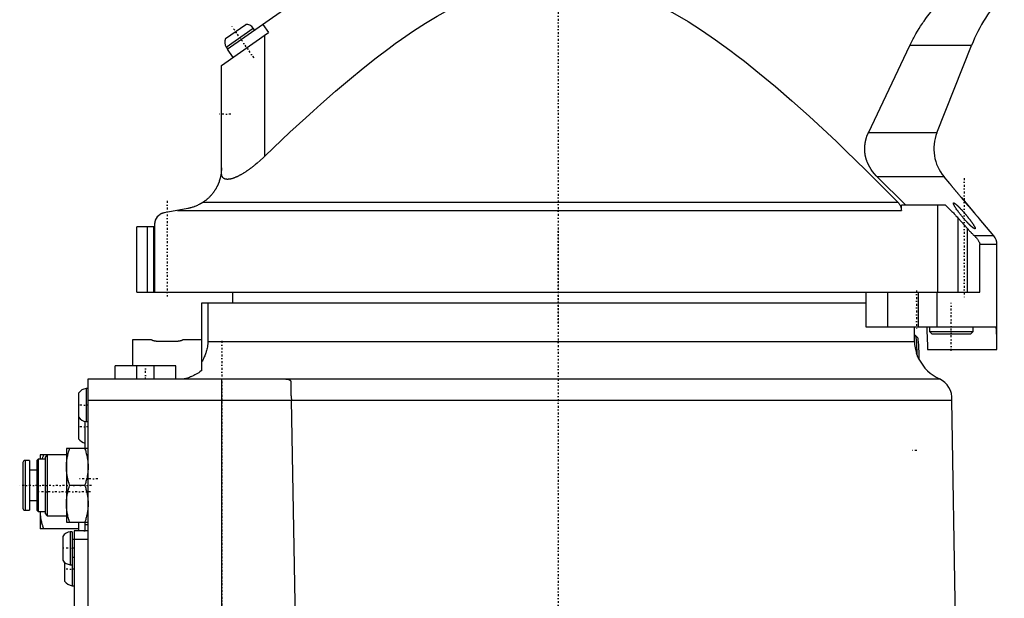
# Model space of a CAD drawing. Extents: x -152 to 484, y -5 to 754.
# Tile 2 of 6: x -124 to 103, y 128 to 262. Entities that reach past the tile are written whole.
import ezdxf

# ---------------------------------------------------------------- set-up
doc = ezdxf.new("R2010")
doc.units = 0
doc.linetypes.add('CENTER', pattern=[1.5, 0.45, -0.5, 0.05, -0.5])
doc.layers.add('AM_0', color=7, linetype='CONTINUOUS')
doc.layers.add('AM_7', color=7, linetype='CENTER')

msp = doc.modelspace()

# ---------------------------------------------------------------- linework, layer by layer
at = {"layer": 'AM_0', "color": 7, "linetype": 'CONTINUOUS'}
for p, q in [((-76.2, 254.93), (-5.09, 304.71)), ((-68.01, 260.66), (-66.69, 258.78)), ((-77.5, 251.2), (-66.69, 258.78)), ((-76.6, 257.37), (-71.92, 260.64)), ((-76.4, 255.43), (-70.17, 259.79)), ((-69.87, 259.36), (-70.17, 259.79)), ((-67.5, 230.33), (-67.5, 258.21)), ((-76.4, 255.43), (-76.1, 255)), ((-76.2, 254.93), (-74.88, 253.04)), ((71.44, 235.7), (80.99, 255.81)), ((95.18, 255.81), (80.99, 255.81)), ((87.2, 235.7), (95.18, 255.81)), ((-77.5, 226.46), (-77.5, 251.2)), ((87.2, 235.7), (71.44, 235.7)), ((88.84, 225.57), (73.43, 225.57)), ((80.02, 219), (73.43, 225.57)), ((90.15, 224), (88.84, 225.57)), ((92.75, 220.84), (95.86, 217.17)), ((-85.27, 218.26), (-90.69, 217.25)), ((-87.66, 217.82), (79.01, 217.82)), ((-81.67, 219.73), (78.19, 219.73)), ((89.13, 219), (79.01, 219)), ((79.01, 217.82), (79.01, 219)), ((87.4, 199), (87.4, 219)), ((92.07, 199), (92.07, 216.05)), ((92.07, 216.05), (94.21, 213.63)), ((96.83, 216.06), (96.9, 215.97)), ((100.3, 211.93), (96.9, 215.97)), ((-97, 199), (-97, 214)), ((-92.9, 214), (-97, 214)), ((-94.53, 199), (-94.53, 214)), ((-93.1, 199), (-93.1, 214)), ((-92.9, 214.6), (-92.9, 199)), ((94.21, 199), (94.21, 213.63)), ((100.3, 211.93), (95.86, 211.93)), ((97.09, 199), (97.09, 210)), ((101, 210), (97.09, 210)), ((101, 185.75), (101, 210)), ((-97, 199), (97.09, 199)), ((-75, 199), (-75, 196.5)), ((70.81, 199), (70.81, 191)), ((75.81, 199), (75.81, 191)), ((82.85, 199), (82.85, 191)), ((87.16, 199), (87.16, 191)), ((-82, 196.5), (70.81, 196.5)), ((-82, 180.95), (-82, 196.5)), ((-80.62, 196.5), (-80.62, 187.6)), ((70.81, 191), (100.86, 191)), ((82, 187.6), (82, 191)), ((85.5, 191), (85.5, 189.9)), ((95.5, 189.9), (95.5, 191)), ((82.25, 189), (82, 189)), ((82.77, 188.49), (82.28, 188.98)), ((85.5, 189.9), (86, 189.4)), ((85.5, 189.9), (95.5, 189.9)), ((86, 189.4), (95, 189.4)), ((95, 189.4), (95.5, 189.9)), ((-98, 188), (-98, 182)), ((-93.66, 188), (-98, 188)), ((-88, 187.63), (-92, 187.63)), ((-82, 188), (-86.34, 188)), ((-80.62, 187.6), (82, 187.6)), ((85, 185.75), (101, 185.75)), ((-102, 179), (-102, 182)), ((-88, 182), (-102, 182)), ((-97, 179), (-97, 182)), ((-93, 179), (-93, 182)), ((-88, 179), (-88, 182)), ((-108.2, 176.8), (-108.65, 176.8)), ((-108.65, 176.8), (-108.65, 169.2)), ((-108.2, 179), (87.75, 179)), ((-108.2, 4), (-108.2, 179)), ((-77.4, 12), (-77.4, 179)), ((-110.4, 175.75), (-110.4, 165.25)), ((-108.2, 174.14), (-61.35, 174.14)), ((-61.35, 174.14), (-61.35, 174.12)), ((-61.35, 174.12), (90.65, 174.12)), ((-58.49, 14), (-61.35, 174.12)), ((93.35, 14), (90.65, 174.12)), ((-108.9, 163), (-108.9, 169.24)), ((-108.65, 169.2), (-108.2, 169.2)), ((-119.2, 161.5), (-119.2, 160.5)), ((-113.2, 161.5), (-119.2, 161.5)), ((-117.6, 161.5), (-118.1, 161)), ((-118.1, 161), (-118.1, 148)), ((-117.6, 161.5), (-117.6, 147.5)), ((-113.2, 163), (-113.2, 146)), ((-108.2, 163), (-113.2, 163)), ((-123.2, 159.75), (-123.2, 149.25)), ((-121.7, 160.25), (-122.7, 160.25)), ((-122.7, 160.25), (-122.7, 148.75)), ((-121.7, 160.25), (-121.7, 148.75)), ((-119.7, 160.5), (-120, 160.2)), ((-120, 160.2), (-120, 148.8)), ((-118.1, 160.5), (-119.7, 160.5)), ((-119.7, 160.5), (-119.7, 148.5)), ((-120, 158), (-121.7, 158)), ((-108.96, 154.5), (-112.44, 154.5)), ((-121.7, 151), (-120, 151)), ((-122.7, 148.75), (-121.7, 148.75)), ((-120, 148.8), (-119.7, 148.5)), ((-119.7, 148.5), (-118.1, 148.5)), ((-119.2, 148.5), (-119.2, 144.5)), ((-118.1, 148), (-117.6, 147.5)), ((-117.6, 147.5), (-113.2, 147.5)), ((-113.2, 146), (-108.2, 146)), ((-110.4, 146), (-110.4, 144)), ((-108.9, 144), (-108.9, 146)), ((-108.9, 145.5), (-108.2, 145.5)), ((-110.4, 144.5), (-119.2, 144.5)), ((-111.85, 143.8), (-112.3, 143.8)), ((-112.3, 143.8), (-112.3, 136.2)), ((-111.85, 143.8), (-111.85, 131.4)), ((-111.4, 144), (-111.4, 99.17)), ((-108.2, 144), (-111.4, 144)), ((-114.05, 142.75), (-114.05, 137.25)), ((-108.2, 142), (-111.85, 142)), ((-113.6, 136.76), (-113.6, 132.45)), ((-112.3, 136.2), (-111.85, 136.2)), ((-111.85, 138), (-111.4, 138)), ((-111.85, 131.4), (-111.4, 131.4))]:
    msp.add_line(p, q, dxfattribs=at)
for points in [[(82.64, 184.52), (82.62, 185.54), (82.59, 186.5), (82.54, 187.34), (82.48, 188.04), (82.41, 188.57), (82.33, 188.89), (82.25, 189)], [(83.1, 183.49), (83.1, 184.39), (83.08, 185.27), (83.06, 186.11), (83.02, 186.86), (82.97, 187.5), (82.91, 187.99), (82.84, 188.33), (82.77, 188.49)]]:
    msp.add_lwpolyline(points, dxfattribs=at)
for points in [[(-67.5, 230.33, 0), (-65.54, 232.22, 0), (-61.74, 235.81, 0), (-58.11, 239.16, 0), (-56.35, 240.76, 0), (-54.62, 242.3, 0), (-51.26, 245.24, 0), (-48.02, 247.98, 0), (-44.9, 250.55, 0), (-41.87, 252.94, 0), (-38.92, 255.16, 0), (-37.48, 256.21, 0), (-36.06, 257.23, 0), (-33.27, 259.14, 0), (-30.54, 260.91, 0), (-27.86, 262.53, 0), (-25.23, 264.01, 0), (-22.64, 265.36, 0), (-21.36, 265.98, 0), (-20.08, 266.57, 0), (-17.55, 267.64, 0), (-15.03, 268.58, 0), (-13.77, 269, 0)], [(13.77, 269, 0), (15.2, 268.52, 0), (18.08, 267.43, 0), (20.98, 266.16, 0), (22.44, 265.46, 0), (23.91, 264.71, 0), (26.89, 263.09, 0), (29.93, 261.29, 0), (33.03, 259.3, 0), (36.22, 257.12, 0), (39.49, 254.74, 0), (41.17, 253.47, 0), (42.87, 252.15, 0), (46.37, 249.35, 0), (50.01, 246.31, 0), (53.8, 243.03, 0), (57.75, 239.49, 0), (61.89, 235.67, 0), (64.04, 233.65, 0), (66.24, 231.54, 0), (70.82, 227.09, 0), (75.66, 222.28, 0), (78.19, 219.73, 0)], [(80.99, 255.81, 0), (81.13, 256.11, 0), (81.41, 256.7, 0), (81.72, 257.29, 0), (81.88, 257.59, 0), (82.04, 257.89, 0), (82.37, 258.48, 0), (82.72, 259.08, 0), (83.08, 259.67, 0), (83.45, 260.26, 0), (83.84, 260.84, 0), (84.03, 261.13, 0), (84.23, 261.42, 0), (84.64, 261.99, 0), (85.06, 262.56, 0), (85.49, 263.11, 0), (85.93, 263.66, 0), (86.38, 264.2, 0), (86.6, 264.47, 0), (86.83, 264.73, 0), (87.29, 265.25, 0), (87.76, 265.76, 0), (87.99, 266.01, 0)], [(73.43, 225.57, 0), (73.21, 225.78, 0), (72.8, 226.24, 0), (72.4, 226.74, 0), (72.22, 226.99, 0), (72.04, 227.25, 0), (71.72, 227.78, 0), (71.44, 228.31, 0), (71.2, 228.85, 0), (71.07, 229.18, 0), (71.04, 229.28, 0), (71, 229.37, 0), (70.99, 229.42, 0), (70.97, 229.47, 0), (70.94, 229.57, 0), (70.91, 229.67, 0), (70.88, 229.77, 0), (70.85, 229.87, 0), (70.83, 229.97, 0), (70.81, 230.03, 0), (70.8, 230.08, 0), (70.78, 230.18, 0), (70.75, 230.28, 0), (70.74, 230.33, 0), (70.73, 230.38, 0), (70.71, 230.49, 0), (70.7, 230.59, 0), (70.69, 230.64, 0), (70.68, 230.69, 0), (70.66, 230.8, 0), (70.65, 230.9, 0), (70.63, 231, 0), (70.62, 231.11, 0), (70.61, 231.21, 0), (70.61, 231.26, 0), (70.6, 231.31, 0), (70.59, 231.41, 0), (70.59, 231.51, 0), (70.58, 231.61, 0), (70.58, 231.71, 0), (70.58, 231.81, 0), (70.57, 231.86, 0), (70.57, 231.91, 0), (70.57, 232, 0), (70.57, 232.1, 0), (70.58, 232.2, 0), (70.58, 232.3, 0), (70.58, 232.4, 0), (70.59, 232.45, 0), (70.59, 232.5, 0), (70.59, 232.6, 0), (70.6, 232.7, 0), (70.61, 232.8, 0), (70.62, 232.9, 0), (70.64, 233.01, 0), (70.64, 233.06, 0), (70.65, 233.11, 0), (70.66, 233.21, 0), (70.68, 233.32, 0), (70.7, 233.42, 0), (70.72, 233.52, 0), (70.74, 233.62, 0), (70.75, 233.68, 0), (70.76, 233.73, 0), (70.78, 233.83, 0), (70.8, 233.93, 0), (70.82, 233.98, 0), (70.83, 234.03, 0), (70.86, 234.14, 0), (70.88, 234.24, 0), (70.9, 234.29, 0), (70.91, 234.34, 0), (70.94, 234.44, 0), (70.97, 234.54, 0), (71.09, 234.88, 0), (71.32, 235.44, 0), (71.44, 235.7, 0)], [(-67.5, 230.33, 0), (-67.86, 229.98, 0), (-68.59, 229.32, 0), (-69.31, 228.69, 0), (-69.68, 228.38, 0), (-69.74, 228.33, 0), (-69.86, 228.23, 0), (-69.99, 228.13, 0), (-70.05, 228.08, 0), (-70.11, 228.03, 0), (-70.24, 227.93, 0), (-70.36, 227.83, 0), (-70.49, 227.73, 0), (-70.62, 227.63, 0), (-70.75, 227.54, 0), (-70.81, 227.49, 0), (-70.88, 227.44, 0), (-71, 227.35, 0), (-71.13, 227.25, 0), (-71.26, 227.16, 0), (-71.39, 227.07, 0), (-71.52, 226.98, 0), (-71.58, 226.94, 0), (-71.65, 226.89, 0), (-71.78, 226.81, 0), (-71.9, 226.72, 0), (-72.03, 226.64, 0), (-72.16, 226.55, 0), (-72.29, 226.47, 0), (-72.35, 226.43, 0), (-72.42, 226.39, 0), (-72.54, 226.31, 0), (-72.67, 226.24, 0), (-72.8, 226.16, 0), (-72.92, 226.09, 0), (-73.04, 226.02, 0), (-73.11, 225.99, 0), (-73.17, 225.95, 0), (-73.29, 225.89, 0), (-73.41, 225.82, 0), (-73.53, 225.76, 0), (-73.66, 225.7, 0), (-73.77, 225.64, 0), (-73.83, 225.61, 0), (-73.89, 225.58, 0), (-74.01, 225.53, 0), (-74.13, 225.48, 0), (-74.18, 225.45, 0), (-74.24, 225.43, 0), (-74.35, 225.38, 0), (-74.47, 225.34, 0), (-74.52, 225.31, 0), (-74.58, 225.29, 0), (-74.69, 225.25, 0), (-74.79, 225.22, 0), (-74.9, 225.18, 0), (-75, 225.15, 0), (-75.11, 225.12, 0), (-75.16, 225.1, 0), (-75.21, 225.09, 0), (-75.31, 225.07, 0), (-75.41, 225.04, 0), (-75.5, 225.02, 0), (-75.6, 225.01, 0), (-75.69, 224.99, 0), (-75.73, 224.99, 0), (-75.78, 224.98, 0), (-75.87, 224.97, 0), (-75.95, 224.97, 0), (-76.04, 224.96, 0), (-76.12, 224.96, 0), (-76.2, 224.96, 0), (-76.24, 224.97, 0), (-76.28, 224.97, 0), (-76.35, 224.98, 0), (-76.42, 224.99, 0), (-76.5, 225, 0), (-76.56, 225.01, 0), (-76.63, 225.03, 0), (-76.66, 225.04, 0), (-76.69, 225.05, 0), (-76.75, 225.08, 0), (-76.81, 225.1, 0), (-76.87, 225.13, 0), (-76.92, 225.16, 0), (-76.97, 225.19, 0), (-77, 225.21, 0), (-77.02, 225.23, 0), (-77.07, 225.27, 0), (-77.11, 225.31, 0), (-77.13, 225.33, 0), (-77.15, 225.35, 0), (-77.19, 225.4, 0), (-77.23, 225.45, 0), (-77.25, 225.47, 0), (-77.26, 225.5, 0), (-77.3, 225.55, 0), (-77.33, 225.61, 0), (-77.35, 225.66, 0), (-77.38, 225.72, 0), (-77.4, 225.78, 0), (-77.41, 225.81, 0), (-77.42, 225.85, 0), (-77.44, 225.91, 0), (-77.45, 225.98, 0), (-77.47, 226.05, 0), (-77.48, 226.12, 0), (-77.49, 226.19, 0), (-77.49, 226.23, 0), (-77.49, 226.27, 0), (-77.5, 226.35, 0), (-77.5, 226.42, 0), (-77.5, 226.46, 0)], [(-77.5, 227.6, 0), (-77.5, 227.44, 0), (-77.51, 227.12, 0), (-77.54, 226.78, 0), (-77.55, 226.6, 0), (-77.57, 226.42, 0), (-77.63, 226.05, 0), (-77.7, 225.64, 0), (-77.8, 225.22, 0), (-77.93, 224.77, 0), (-78.02, 224.51, 0), (-78.05, 224.43, 0), (-78.07, 224.35, 0), (-78.09, 224.31, 0), (-78.1, 224.27, 0), (-78.13, 224.19, 0), (-78.16, 224.11, 0), (-78.18, 224.07, 0), (-78.19, 224.03, 0), (-78.23, 223.95, 0), (-78.26, 223.87, 0), (-78.28, 223.83, 0), (-78.3, 223.79, 0), (-78.33, 223.71, 0), (-78.37, 223.63, 0), (-78.41, 223.55, 0), (-78.45, 223.47, 0), (-78.49, 223.38, 0), (-78.51, 223.34, 0), (-78.53, 223.3, 0), (-78.57, 223.22, 0), (-78.61, 223.14, 0), (-78.66, 223.05, 0), (-78.71, 222.97, 0), (-78.75, 222.88, 0), (-78.78, 222.84, 0), (-78.8, 222.8, 0), (-78.85, 222.72, 0), (-78.9, 222.63, 0), (-78.96, 222.55, 0), (-79.01, 222.46, 0), (-79.07, 222.37, 0), (-79.09, 222.33, 0), (-79.12, 222.29, 0), (-79.18, 222.2, 0), (-79.24, 222.12, 0), (-79.3, 222.03, 0), (-79.37, 221.94, 0), (-79.43, 221.86, 0), (-79.47, 221.81, 0), (-79.5, 221.77, 0), (-79.57, 221.68, 0), (-79.64, 221.59, 0), (-79.71, 221.5, 0), (-79.79, 221.42, 0), (-79.86, 221.33, 0), (-79.9, 221.28, 0), (-79.94, 221.24, 0), (-80.02, 221.15, 0), (-80.1, 221.07, 0), (-80.14, 221.02, 0), (-80.18, 220.98, 0), (-80.27, 220.9, 0), (-80.35, 220.82, 0), (-80.39, 220.77, 0), (-80.44, 220.73, 0), (-80.52, 220.65, 0), (-80.61, 220.57, 0), (-80.69, 220.5, 0), (-80.78, 220.42, 0), (-80.87, 220.35, 0), (-80.91, 220.31, 0), (-80.95, 220.27, 0), (-81.04, 220.2, 0), (-81.13, 220.13, 0), (-81.21, 220.07, 0), (-81.3, 220, 0), (-81.38, 219.94, 0), (-81.43, 219.91, 0), (-81.47, 219.88, 0), (-81.55, 219.82, 0), (-81.63, 219.76, 0), (-81.67, 219.73, 0)], [(96.9, 215.97, 0), (96.9, 215.97, 0), (96.9, 215.98, 0), (96.89, 215.99, 0), (96.88, 215.99, 0), (96.88, 216, 0), (96.86, 216.02, 0), (96.84, 216.04, 0), (96.82, 216.07, 0), (96.79, 216.1, 0), (96.76, 216.13, 0), (96.74, 216.15, 0), (96.72, 216.17, 0), (96.69, 216.22, 0), (96.65, 216.26, 0), (96.6, 216.31, 0), (96.56, 216.37, 0), (96.51, 216.42, 0), (96.48, 216.45, 0), (96.46, 216.48, 0), (96.4, 216.54, 0), (96.35, 216.61, 0), (96.32, 216.64, 0), (96.29, 216.67, 0), (96.23, 216.74, 0), (96.17, 216.81, 0), (96.14, 216.85, 0), (96.11, 216.89, 0), (96.04, 216.96, 0), (95.98, 217.03, 0), (95.92, 217.11, 0), (95.85, 217.18, 0), (95.78, 217.26, 0), (95.75, 217.3, 0), (95.72, 217.34, 0), (95.65, 217.42, 0), (95.58, 217.5, 0), (95.51, 217.58, 0), (95.44, 217.66, 0), (95.36, 217.75, 0), (95.33, 217.79, 0), (95.29, 217.84, 0), (95.21, 217.92, 0), (95.14, 218.01, 0), (95.06, 218.1, 0), (94.98, 218.19, 0), (94.9, 218.29, 0), (94.86, 218.33, 0), (94.83, 218.38, 0), (94.75, 218.47, 0), (94.67, 218.56, 0), (94.59, 218.66, 0), (94.51, 218.75, 0), (94.43, 218.85, 0), (94.39, 218.89, 0), (94.34, 218.94, 0), (94.26, 219.04, 0), (94.18, 219.13, 0), (94.1, 219.23, 0), (94.02, 219.32, 0), (93.94, 219.42, 0), (93.9, 219.46, 0), (93.86, 219.51, 0), (93.78, 219.61, 0), (93.7, 219.7, 0), (93.67, 219.75, 0), (93.63, 219.79, 0), (93.55, 219.88, 0), (93.47, 219.98, 0), (93.43, 220.02, 0), (93.4, 220.07, 0), (93.32, 220.16, 0), (93.24, 220.25, 0), (93.17, 220.34, 0), (93.09, 220.43, 0), (93.01, 220.52, 0), (92.97, 220.57, 0), (92.93, 220.62, 0), (92.85, 220.71, 0), (92.78, 220.81, 0), (92.7, 220.9, 0), (92.62, 221, 0), (92.54, 221.09, 0), (92.5, 221.14, 0), (92.46, 221.19, 0), (92.38, 221.28, 0), (92.3, 221.37, 0), (92.23, 221.47, 0), (92.15, 221.56, 0), (92.07, 221.66, 0), (92.03, 221.7, 0), (91.99, 221.75, 0), (91.92, 221.84, 0), (91.84, 221.93, 0), (91.77, 222.02, 0), (91.69, 222.11, 0), (91.62, 222.2, 0), (91.58, 222.25, 0), (91.55, 222.29, 0), (91.47, 222.38, 0), (91.4, 222.46, 0), (91.33, 222.55, 0), (91.27, 222.63, 0), (91.2, 222.71, 0), (91.17, 222.75, 0), (91.13, 222.79, 0), (91.07, 222.87, 0), (91.01, 222.95, 0), (90.97, 222.99, 0), (90.94, 223.02, 0), (90.88, 223.1, 0), (90.83, 223.17, 0), (90.8, 223.2, 0), (90.77, 223.24, 0), (90.71, 223.31, 0), (90.65, 223.38, 0), (90.6, 223.45, 0), (90.55, 223.51, 0), (90.49, 223.57, 0), (90.47, 223.6, 0), (90.45, 223.63, 0), (90.4, 223.69, 0), (90.36, 223.75, 0), (90.31, 223.8, 0), (90.28, 223.84, 0), (90.24, 223.89, 0), (90.23, 223.91, 0), (90.21, 223.92, 0), (90.18, 223.96, 0), (90.16, 223.99, 0), (90.15, 224, 0)], [(-81.67, 219.73, 0), (-81.7, 219.72, 0), (-81.75, 219.68, 0), (-81.81, 219.65, 0), (-81.83, 219.63, 0), (-81.86, 219.61, 0), (-81.91, 219.58, 0), (-81.96, 219.55, 0), (-82.01, 219.52, 0), (-82.06, 219.49, 0), (-82.1, 219.46, 0), (-82.13, 219.44, 0), (-82.15, 219.43, 0), (-82.2, 219.4, 0), (-82.25, 219.37, 0), (-82.29, 219.35, 0), (-82.34, 219.32, 0), (-82.38, 219.3, 0), (-82.4, 219.29, 0), (-82.42, 219.27, 0), (-82.47, 219.25, 0), (-82.51, 219.23, 0), (-82.53, 219.22, 0), (-82.64, 219.16, 0), (-82.85, 219.06, 0), (-83.05, 218.96, 0), (-83.25, 218.87, 0), (-83.44, 218.79, 0), (-83.63, 218.72, 0), (-83.72, 218.68, 0), (-83.81, 218.65, 0), (-83.99, 218.59, 0), (-84.17, 218.53, 0), (-84.35, 218.48, 0), (-84.52, 218.43, 0), (-84.7, 218.38, 0), (-84.78, 218.36, 0), (-84.86, 218.34, 0), (-85.03, 218.31, 0), (-85.19, 218.27, 0), (-85.27, 218.26, 0)], [(78.19, 219.73, 0), (78.23, 219.69, 0), (78.31, 219.6, 0), (78.39, 219.51, 0), (78.42, 219.46, 0), (78.46, 219.41, 0), (78.53, 219.32, 0), (78.6, 219.21, 0), (78.66, 219.11, 0), (78.72, 219.01, 0), (78.77, 218.91, 0), (78.79, 218.85, 0), (78.81, 218.8, 0), (78.85, 218.69, 0), (78.89, 218.58, 0), (78.92, 218.46, 0), (78.95, 218.34, 0), (78.97, 218.23, 0), (78.98, 218.17, 0), (78.99, 218.11, 0), (79, 217.99, 0), (79.01, 217.87, 0), (79.01, 217.82, 0)], [(89.13, 219, 0), (89.21, 218.93, 0), (89.37, 218.79, 0), (89.53, 218.65, 0), (89.61, 218.58, 0), (89.69, 218.51, 0), (89.85, 218.36, 0), (90.01, 218.21, 0), (90.17, 218.05, 0), (90.33, 217.89, 0), (90.5, 217.73, 0), (90.58, 217.65, 0), (90.66, 217.56, 0), (90.83, 217.39, 0), (90.99, 217.22, 0), (91.16, 217.05, 0), (91.33, 216.87, 0), (91.49, 216.69, 0), (91.58, 216.6, 0), (91.66, 216.51, 0), (91.83, 216.32, 0), (91.99, 216.14, 0), (92.07, 216.05, 0)], [(91, 219.44, 0), (91, 219.45, 0), (91, 219.47, 0), (91.01, 219.49, 0), (91.01, 219.5, 0), (91.02, 219.51, 0), (91.03, 219.52, 0), (91.05, 219.53, 0), (91.07, 219.53, 0), (91.09, 219.53, 0), (91.12, 219.52, 0), (91.13, 219.52, 0), (91.15, 219.52, 0), (91.18, 219.5, 0), (91.21, 219.49, 0), (91.25, 219.47, 0), (91.29, 219.44, 0), (91.33, 219.41, 0), (91.36, 219.4, 0), (91.38, 219.38, 0), (91.43, 219.35, 0), (91.48, 219.31, 0), (91.5, 219.29, 0), (91.53, 219.27, 0), (91.58, 219.23, 0), (91.64, 219.18, 0), (91.66, 219.16, 0), (91.69, 219.13, 0), (91.75, 219.08, 0), (91.81, 219.03, 0), (91.86, 218.98, 0), (91.92, 218.93, 0), (91.98, 218.87, 0), (92.01, 218.84, 0), (92.04, 218.82, 0), (92.09, 218.76, 0), (92.15, 218.7, 0), (92.21, 218.64, 0), (92.27, 218.58, 0), (92.33, 218.52, 0), (92.37, 218.49, 0), (92.4, 218.46, 0), (92.46, 218.39, 0), (92.52, 218.33, 0), (92.58, 218.26, 0), (92.65, 218.19, 0), (92.71, 218.13, 0), (92.74, 218.09, 0), (92.77, 218.06, 0), (92.84, 217.99, 0), (92.9, 217.92, 0), (92.97, 217.85, 0), (93.03, 217.78, 0), (93.1, 217.71, 0), (93.13, 217.67, 0), (93.16, 217.63, 0), (93.22, 217.56, 0), (93.29, 217.49, 0), (93.35, 217.42, 0), (93.41, 217.34, 0), (93.48, 217.27, 0), (93.51, 217.23, 0), (93.54, 217.2, 0), (93.6, 217.13, 0), (93.66, 217.05, 0), (93.69, 217.02, 0), (93.73, 216.98, 0), (93.79, 216.91, 0), (93.85, 216.84, 0), (93.87, 216.8, 0), (93.9, 216.77, 0), (93.96, 216.7, 0), (94.02, 216.63, 0), (94.08, 216.56, 0), (94.13, 216.49, 0), (94.19, 216.42, 0), (94.22, 216.38, 0), (94.25, 216.35, 0), (94.31, 216.27, 0), (94.36, 216.2, 0), (94.42, 216.13, 0), (94.48, 216.06, 0), (94.54, 215.98, 0), (94.56, 215.95, 0), (94.59, 215.91, 0), (94.65, 215.84, 0), (94.71, 215.77, 0), (94.76, 215.69, 0), (94.82, 215.62, 0), (94.87, 215.55, 0), (94.9, 215.51, 0), (94.92, 215.47, 0), (94.98, 215.4, 0), (95.03, 215.33, 0), (95.08, 215.26, 0), (95.13, 215.19, 0), (95.18, 215.12, 0), (95.21, 215.09, 0), (95.23, 215.05, 0), (95.28, 214.98, 0), (95.33, 214.92, 0), (95.37, 214.85, 0), (95.42, 214.79, 0), (95.46, 214.72, 0), (95.48, 214.69, 0), (95.5, 214.66, 0), (95.54, 214.6, 0), (95.58, 214.54, 0), (95.6, 214.51, 0), (95.62, 214.48, 0), (95.65, 214.42, 0), (95.69, 214.36, 0), (95.71, 214.33, 0), (95.72, 214.31, 0), (95.76, 214.25, 0), (95.79, 214.19, 0), (95.82, 214.14, 0), (95.85, 214.09, 0), (95.87, 214.04, 0), (95.89, 214.01, 0), (95.9, 213.99, 0), (95.92, 213.94, 0), (95.94, 213.9, 0), (95.96, 213.85, 0), (95.97, 213.81, 0), (95.98, 213.78, 0), (95.99, 213.76, 0), (95.99, 213.74, 0), (96, 213.71, 0), (96, 213.68, 0), (96, 213.67, 0)], [(92.83, 216.59, 0), (92.76, 216.68, 0), (92.61, 216.87, 0), (92.47, 217.05, 0), (92.39, 217.14, 0), (92.32, 217.24, 0), (92.18, 217.42, 0), (92.05, 217.61, 0), (91.91, 217.8, 0), (91.79, 217.98, 0), (91.66, 218.16, 0), (91.61, 218.24, 0), (91.55, 218.33, 0), (91.44, 218.49, 0), (91.35, 218.65, 0), (91.3, 218.74, 0), (91.28, 218.76, 0), (91.27, 218.79, 0), (91.26, 218.8, 0), (91.25, 218.81, 0), (91.24, 218.84, 0), (91.23, 218.86, 0), (91.22, 218.88, 0), (91.2, 218.91, 0), (91.19, 218.93, 0), (91.18, 218.94, 0), (91.18, 218.95, 0), (91.17, 218.98, 0), (91.15, 219, 0), (91.14, 219.02, 0), (91.13, 219.04, 0), (91.12, 219.07, 0), (91.12, 219.08, 0), (91.11, 219.09, 0), (91.1, 219.11, 0), (91.09, 219.13, 0), (91.09, 219.14, 0), (91.08, 219.15, 0), (91.07, 219.17, 0), (91.07, 219.19, 0), (91.06, 219.2, 0), (91.06, 219.21, 0), (91.05, 219.23, 0), (91.04, 219.25, 0), (91.04, 219.27, 0), (91.03, 219.29, 0), (91.03, 219.3, 0), (91.02, 219.31, 0), (91.02, 219.32, 0), (91.02, 219.34, 0), (91.01, 219.35, 0), (91.01, 219.37, 0), (91.01, 219.38, 0), (91, 219.39, 0), (91, 219.4, 0), (91, 219.41, 0), (91, 219.42, 0), (91, 219.43, 0), (91, 219.44, 0)], [(-90.69, 217.25, 0), (-90.78, 217.24, 0), (-90.95, 217.19, 0), (-91.11, 217.14, 0), (-91.19, 217.11, 0), (-91.27, 217.08, 0), (-91.43, 217, 0), (-91.58, 216.92, 0), (-91.72, 216.83, 0), (-91.86, 216.73, 0), (-91.99, 216.62, 0), (-92.06, 216.56, 0), (-92.12, 216.5, 0), (-92.24, 216.37, 0), (-92.35, 216.24, 0), (-92.45, 216.09, 0), (-92.55, 215.93, 0), (-92.64, 215.75, 0), (-92.69, 215.65, 0), (-92.7, 215.63, 0), (-92.71, 215.59, 0), (-92.73, 215.55, 0), (-92.73, 215.53, 0), (-92.74, 215.51, 0), (-92.76, 215.47, 0), (-92.77, 215.43, 0), (-92.78, 215.38, 0), (-92.8, 215.34, 0), (-92.81, 215.29, 0), (-92.82, 215.27, 0), (-92.82, 215.24, 0), (-92.84, 215.19, 0), (-92.85, 215.13, 0), (-92.86, 215.07, 0), (-92.86, 215.04, 0), (-92.87, 215.02, 0), (-92.87, 215.01, 0), (-92.87, 215.01, 0), (-92.87, 215, 0), (-92.87, 214.99, 0), (-92.87, 214.98, 0), (-92.88, 214.96, 0), (-92.88, 214.95, 0), (-92.88, 214.94, 0), (-92.88, 214.93, 0), (-92.88, 214.93, 0), (-92.88, 214.91, 0), (-92.88, 214.9, 0), (-92.88, 214.89, 0), (-92.89, 214.88, 0), (-92.89, 214.87, 0), (-92.89, 214.86, 0), (-92.89, 214.85, 0), (-92.89, 214.84, 0), (-92.89, 214.83, 0), (-92.89, 214.81, 0), (-92.89, 214.8, 0), (-92.89, 214.78, 0), (-92.9, 214.76, 0), (-92.9, 214.76, 0), (-92.9, 214.75, 0), (-92.9, 214.73, 0), (-92.9, 214.71, 0), (-92.9, 214.7, 0), (-92.9, 214.68, 0), (-92.9, 214.66, 0), (-92.9, 214.65, 0), (-92.9, 214.65, 0), (-92.9, 214.63, 0), (-92.9, 214.61, 0), (-92.9, 214.6, 0)], [(96, 213.67, 0), (96, 213.66, 0), (96, 213.65, 0), (96, 213.64, 0), (96, 213.63, 0), (95.99, 213.63, 0), (95.99, 213.62, 0), (95.98, 213.61, 0), (95.98, 213.6, 0), (95.97, 213.59, 0), (95.96, 213.59, 0), (95.96, 213.59, 0), (95.95, 213.59, 0), (95.94, 213.58, 0), (95.93, 213.58, 0), (95.92, 213.58, 0), (95.91, 213.58, 0), (95.89, 213.59, 0), (95.88, 213.59, 0), (95.88, 213.59, 0), (95.86, 213.59, 0), (95.84, 213.6, 0), (95.83, 213.6, 0), (95.82, 213.61, 0), (95.8, 213.62, 0), (95.78, 213.63, 0), (95.77, 213.63, 0), (95.76, 213.64, 0), (95.74, 213.65, 0), (95.72, 213.66, 0), (95.69, 213.68, 0), (95.67, 213.69, 0), (95.64, 213.71, 0), (95.63, 213.72, 0), (95.62, 213.72, 0), (95.59, 213.74, 0), (95.56, 213.76, 0), (95.54, 213.78, 0), (95.51, 213.8, 0), (95.48, 213.83, 0), (95.46, 213.84, 0), (95.45, 213.85, 0), (95.42, 213.87, 0), (95.39, 213.9, 0), (95.35, 213.92, 0), (95.32, 213.95, 0), (95.29, 213.98, 0), (95.27, 213.99, 0), (95.26, 214, 0), (95.22, 214.03, 0), (95.19, 214.06, 0), (95.16, 214.09, 0), (95.12, 214.12, 0), (95.09, 214.15, 0), (95.07, 214.16, 0), (95.06, 214.18, 0), (95.02, 214.21, 0), (94.99, 214.24, 0), (94.95, 214.28, 0), (94.92, 214.31, 0), (94.88, 214.34, 0), (94.86, 214.36, 0), (94.85, 214.37, 0), (94.81, 214.41, 0), (94.78, 214.44, 0), (94.76, 214.46, 0), (94.74, 214.47, 0), (94.71, 214.51, 0), (94.68, 214.54, 0), (94.66, 214.56, 0), (94.64, 214.57, 0), (94.61, 214.61, 0), (94.57, 214.64, 0), (94.53, 214.68, 0), (94.5, 214.72, 0), (94.46, 214.75, 0), (94.44, 214.77, 0), (94.43, 214.79, 0), (94.39, 214.83, 0), (94.35, 214.86, 0), (94.32, 214.9, 0), (94.28, 214.94, 0), (94.24, 214.98, 0), (94.23, 215, 0), (94.21, 215.02, 0), (94.17, 215.06, 0), (94.13, 215.1, 0), (94, 215.24, 0), (93.78, 215.48, 0), (93.56, 215.73, 0), (93.45, 215.86, 0), (93.34, 215.98, 0), (93.13, 216.23, 0), (92.93, 216.48, 0), (92.83, 216.59, 0)], [(94.21, 213.63, 0), (94.25, 213.58, 0), (94.35, 213.47, 0), (94.44, 213.37, 0), (94.49, 213.32, 0), (94.53, 213.27, 0), (94.63, 213.16, 0), (94.72, 213.06, 0), (94.81, 212.96, 0), (94.91, 212.86, 0), (95, 212.77, 0), (95.05, 212.72, 0), (95.09, 212.67, 0), (95.19, 212.58, 0), (95.28, 212.48, 0), (95.37, 212.39, 0), (95.46, 212.31, 0), (95.55, 212.22, 0), (95.59, 212.18, 0), (95.64, 212.14, 0), (95.73, 212.05, 0), (95.81, 211.97, 0), (95.86, 211.93, 0)], [(95.86, 211.93, 0), (95.91, 211.88, 0), (96.01, 211.78, 0), (96.11, 211.68, 0), (96.16, 211.63, 0), (96.2, 211.58, 0), (96.29, 211.48, 0), (96.38, 211.37, 0), (96.46, 211.27, 0), (96.53, 211.16, 0), (96.61, 211.05, 0), (96.64, 211, 0), (96.68, 210.95, 0), (96.74, 210.84, 0), (96.8, 210.73, 0), (96.86, 210.62, 0), (96.91, 210.5, 0), (96.96, 210.39, 0), (96.98, 210.34, 0), (97, 210.28, 0), (97.04, 210.17, 0), (97.07, 210.06, 0), (97.09, 210, 0)], [(84.84, 191, 0), (84.89, 190.13, 0), (84.96, 188.38, 0), (85, 186.63, 0), (85, 185.75, 0)], [(101, 185.75, 0), (101, 186.63, 0), (100.97, 188.38, 0), (100.91, 190.13, 0), (100.86, 191, 0)], [(-92, 187.63, 0), (-92.05, 187.63, 0), (-92.15, 187.64, 0), (-92.24, 187.64, 0), (-92.29, 187.64, 0), (-92.34, 187.65, 0), (-92.44, 187.66, 0), (-92.53, 187.67, 0), (-92.63, 187.68, 0), (-92.72, 187.7, 0), (-92.82, 187.72, 0), (-92.87, 187.73, 0), (-92.91, 187.74, 0), (-93.01, 187.76, 0), (-93.1, 187.79, 0), (-93.19, 187.81, 0), (-93.28, 187.84, 0), (-93.36, 187.87, 0), (-93.41, 187.89, 0), (-93.45, 187.91, 0), (-93.53, 187.94, 0), (-93.62, 187.98, 0), (-93.66, 188, 0)], [(-86.34, 188, 0), (-86.38, 187.98, 0), (-86.47, 187.94, 0), (-86.55, 187.91, 0), (-86.59, 187.89, 0), (-86.64, 187.87, 0), (-86.72, 187.84, 0), (-86.81, 187.81, 0), (-86.9, 187.79, 0), (-86.99, 187.76, 0), (-87.09, 187.74, 0), (-87.13, 187.73, 0), (-87.18, 187.72, 0), (-87.28, 187.7, 0), (-87.37, 187.68, 0), (-87.47, 187.67, 0), (-87.56, 187.66, 0), (-87.66, 187.65, 0), (-87.71, 187.64, 0), (-87.76, 187.64, 0), (-87.85, 187.64, 0), (-87.95, 187.63, 0), (-88, 187.63, 0)], [(-80.62, 187.6, 0), (-80.62, 187.47, 0), (-80.64, 187.2, 0), (-80.67, 186.93, 0), (-80.69, 186.79, 0), (-80.71, 186.66, 0), (-80.75, 186.39, 0), (-80.8, 186.11, 0), (-80.86, 185.84, 0), (-80.92, 185.58, 0), (-81, 185.31, 0), (-81.04, 185.18, 0), (-81.08, 185.05, 0), (-81.16, 184.8, 0), (-81.25, 184.55, 0), (-81.35, 184.31, 0), (-81.45, 184.07, 0), (-81.56, 183.84, 0), (-81.61, 183.72, 0), (-81.67, 183.6, 0), (-81.8, 183.36, 0), (-81.93, 183.12, 0), (-82, 183, 0)], [(83.05, 183.59, 0), (83.03, 183.62, 0), (82.99, 183.69, 0), (82.96, 183.76, 0), (82.95, 183.79, 0), (82.93, 183.82, 0), (82.9, 183.89, 0), (82.87, 183.96, 0), (82.84, 184.03, 0), (82.81, 184.1, 0), (82.78, 184.17, 0), (82.76, 184.2, 0), (82.75, 184.24, 0), (82.72, 184.31, 0), (82.69, 184.38, 0), (82.66, 184.45, 0), (82.64, 184.52, 0), (82.61, 184.59, 0), (82.6, 184.62, 0), (82.58, 184.66, 0), (82.56, 184.73, 0), (82.53, 184.8, 0), (82.52, 184.84, 0)], [(-82, 180.95, 0), (-82.15, 180.84, 0), (-82.45, 180.63, 0), (-82.75, 180.44, 0), (-82.89, 180.35, 0), (-83.04, 180.26, 0), (-83.33, 180.09, 0), (-83.61, 179.94, 0), (-83.88, 179.8, 0), (-84.14, 179.67, 0), (-84.4, 179.56, 0), (-84.52, 179.51, 0), (-84.64, 179.46, 0), (-84.86, 179.36, 0), (-85.08, 179.28, 0), (-85.29, 179.21, 0), (-85.48, 179.14, 0), (-85.59, 179.11, 0), (-85.62, 179.1, 0), (-85.64, 179.09, 0), (-85.66, 179.09, 0), (-85.67, 179.08, 0), (-85.7, 179.08, 0), (-85.73, 179.07, 0), (-85.74, 179.07, 0), (-85.75, 179.06, 0), (-85.78, 179.06, 0), (-85.8, 179.05, 0), (-85.82, 179.05, 0), (-85.83, 179.04, 0), (-85.85, 179.04, 0), (-85.87, 179.03, 0), (-85.9, 179.03, 0), (-85.92, 179.02, 0), (-85.94, 179.02, 0), (-85.95, 179.02, 0), (-85.96, 179.02, 0), (-85.97, 179.01, 0), (-85.99, 179.01, 0), (-86.01, 179.01, 0), (-86.03, 179, 0), (-86.04, 179, 0), (-86.05, 179, 0), (-86.06, 179, 0), (-86.07, 179, 0), (-86.08, 179, 0), (-86.09, 179, 0)], [(-63.07, 179, 0), (-62.9, 179, 0), (-62.71, 178.99, 0), (-62.66, 178.99, 0), (-62.62, 178.99, 0), (-62.59, 178.98, 0), (-62.57, 178.98, 0), (-62.52, 178.98, 0), (-62.47, 178.97, 0), (-62.43, 178.97, 0), (-62.38, 178.96, 0), (-62.34, 178.96, 0), (-62.32, 178.95, 0), (-62.3, 178.95, 0), (-62.25, 178.94, 0), (-62.21, 178.94, 0), (-62.19, 178.93, 0), (-62.17, 178.93, 0), (-62.13, 178.92, 0), (-62.1, 178.91, 0), (-62.08, 178.9, 0), (-62.06, 178.9, 0), (-62.02, 178.89, 0), (-61.99, 178.87, 0), (-61.95, 178.86, 0), (-61.92, 178.85, 0), (-61.89, 178.83, 0), (-61.88, 178.83, 0), (-61.86, 178.82, 0), (-61.83, 178.8, 0), (-61.81, 178.78, 0), (-61.78, 178.77, 0), (-61.76, 178.75, 0), (-61.73, 178.73, 0), (-61.72, 178.72, 0), (-61.71, 178.71, 0), (-61.69, 178.69, 0), (-61.67, 178.66, 0), (-61.66, 178.64, 0), (-61.64, 178.61, 0), (-61.62, 178.59, 0), (-61.62, 178.57, 0), (-61.61, 178.56, 0), (-61.6, 178.53, 0), (-61.58, 178.5, 0), (-61.57, 178.47, 0), (-61.56, 178.44, 0), (-61.55, 178.41, 0), (-61.55, 178.39, 0), (-61.55, 178.37, 0), (-61.54, 178.34, 0), (-61.53, 178.3, 0), (-61.53, 178.26, 0), (-61.52, 178.23, 0), (-61.52, 178.19, 0), (-61.52, 178.17, 0), (-61.52, 178.14, 0), (-61.51, 178.1, 0), (-61.51, 178.06, 0), (-61.51, 178.04, 0), (-61.51, 178.01, 0), (-61.51, 177.97, 0), (-61.51, 177.92, 0), (-61.51, 177.9, 0), (-61.51, 177.87, 0), (-61.51, 177.83, 0), (-61.51, 177.77, 0), (-61.51, 177.72, 0), (-61.51, 177.67, 0), (-61.52, 177.62, 0), (-61.52, 177.59, 0), (-61.52, 177.56, 0), (-61.52, 177.5, 0), (-61.52, 177.45, 0), (-61.52, 177.39, 0), (-61.53, 177.33, 0), (-61.53, 177.27, 0), (-61.53, 177.23, 0), (-61.53, 177.2, 0), (-61.54, 177.14, 0), (-61.54, 177.08, 0), (-61.54, 177.01, 0), (-61.54, 176.94, 0), (-61.54, 176.87, 0), (-61.55, 176.84, 0), (-61.55, 176.81, 0), (-61.55, 176.74, 0), (-61.55, 176.66, 0), (-61.55, 176.59, 0), (-61.55, 176.52, 0), (-61.55, 176.44, 0), (-61.55, 176.41, 0), (-61.55, 176.37, 0), (-61.55, 176.29, 0), (-61.55, 176.21, 0), (-61.55, 176.13, 0), (-61.55, 176.05, 0), (-61.55, 175.97, 0), (-61.55, 175.93, 0), (-61.54, 175.89, 0), (-61.54, 175.81, 0), (-61.54, 175.73, 0), (-61.54, 175.69, 0), (-61.53, 175.64, 0), (-61.53, 175.56, 0), (-61.52, 175.48, 0), (-61.52, 175.44, 0), (-61.52, 175.39, 0), (-61.51, 175.31, 0), (-61.5, 175.22, 0), (-61.49, 175.14, 0), (-61.49, 175.05, 0), (-61.48, 174.97, 0), (-61.47, 174.92, 0), (-61.47, 174.88, 0), (-61.46, 174.8, 0), (-61.44, 174.71, 0), (-61.43, 174.62, 0), (-61.42, 174.54, 0), (-61.4, 174.45, 0), (-61.4, 174.4, 0), (-61.39, 174.36, 0), (-61.37, 174.27, 0), (-61.36, 174.19, 0), (-61.35, 174.14, 0)], [(-118.74, 160.5, 0), (-118.7, 160.66, 0), (-118.6, 160.99, 0), (-118.5, 161.33, 0), (-118.44, 161.5, 0)], [(-113.2, 158.75, 0), (-113.2, 158.86, 0), (-113.19, 159.09, 0), (-113.19, 159.32, 0), (-113.18, 159.43, 0), (-113.17, 159.55, 0), (-113.15, 159.77, 0), (-113.13, 160, 0), (-113.1, 160.23, 0), (-113.07, 160.46, 0), (-113.03, 160.69, 0), (-113.01, 160.8, 0), (-112.99, 160.92, 0), (-112.95, 161.15, 0), (-112.89, 161.39, 0), (-112.84, 161.63, 0), (-112.78, 161.87, 0), (-112.71, 162.11, 0), (-112.68, 162.24, 0), (-112.64, 162.36, 0), (-112.57, 162.61, 0), (-112.48, 162.87, 0), (-112.44, 163, 0)], [(-108.96, 163, 0), (-108.92, 162.87, 0), (-108.83, 162.61, 0), (-108.76, 162.36, 0), (-108.72, 162.24, 0), (-108.69, 162.11, 0), (-108.62, 161.87, 0), (-108.56, 161.63, 0), (-108.51, 161.39, 0), (-108.45, 161.15, 0), (-108.41, 160.92, 0), (-108.39, 160.8, 0), (-108.37, 160.69, 0), (-108.33, 160.46, 0), (-108.3, 160.23, 0), (-108.27, 160, 0), (-108.25, 159.77, 0), (-108.23, 159.55, 0), (-108.22, 159.43, 0), (-108.21, 159.32, 0), (-108.21, 159.09, 0), (-108.2, 158.86, 0), (-108.2, 158.75, 0)], [(-112.44, 154.5, 0), (-112.48, 154.63, 0), (-112.57, 154.89, 0), (-112.64, 155.14, 0), (-112.68, 155.26, 0), (-112.71, 155.39, 0), (-112.78, 155.63, 0), (-112.84, 155.87, 0), (-112.89, 156.11, 0), (-112.95, 156.35, 0), (-112.99, 156.58, 0), (-113.01, 156.7, 0), (-113.03, 156.81, 0), (-113.07, 157.04, 0), (-113.1, 157.27, 0), (-113.13, 157.5, 0), (-113.15, 157.73, 0), (-113.17, 157.95, 0), (-113.18, 158.07, 0), (-113.19, 158.18, 0), (-113.19, 158.41, 0), (-113.2, 158.64, 0), (-113.2, 158.75, 0)], [(-108.2, 158.75, 0), (-108.2, 158.64, 0), (-108.21, 158.41, 0), (-108.21, 158.18, 0), (-108.22, 158.07, 0), (-108.23, 157.95, 0), (-108.25, 157.73, 0), (-108.27, 157.5, 0), (-108.3, 157.27, 0), (-108.33, 157.04, 0), (-108.37, 156.81, 0), (-108.39, 156.7, 0), (-108.41, 156.58, 0), (-108.45, 156.35, 0), (-108.51, 156.11, 0), (-108.56, 155.87, 0), (-108.62, 155.63, 0), (-108.69, 155.39, 0), (-108.72, 155.26, 0), (-108.76, 155.14, 0), (-108.83, 154.89, 0), (-108.92, 154.63, 0), (-108.96, 154.5, 0)], [(-113.2, 150.25, 0), (-113.2, 150.36, 0), (-113.19, 150.59, 0), (-113.19, 150.82, 0), (-113.18, 150.93, 0), (-113.17, 151.05, 0), (-113.15, 151.27, 0), (-113.13, 151.5, 0), (-113.1, 151.73, 0), (-113.07, 151.96, 0), (-113.03, 152.19, 0), (-113.01, 152.3, 0), (-112.99, 152.42, 0), (-112.95, 152.65, 0), (-112.89, 152.89, 0), (-112.84, 153.13, 0), (-112.78, 153.37, 0), (-112.71, 153.61, 0), (-112.68, 153.74, 0), (-112.64, 153.86, 0), (-112.57, 154.11, 0), (-112.48, 154.37, 0), (-112.44, 154.5, 0)], [(-108.96, 154.5, 0), (-108.92, 154.37, 0), (-108.83, 154.11, 0), (-108.76, 153.86, 0), (-108.72, 153.74, 0), (-108.69, 153.61, 0), (-108.62, 153.37, 0), (-108.56, 153.13, 0), (-108.51, 152.89, 0), (-108.45, 152.65, 0), (-108.41, 152.42, 0), (-108.39, 152.3, 0), (-108.37, 152.19, 0), (-108.33, 151.96, 0), (-108.3, 151.73, 0), (-108.27, 151.5, 0), (-108.25, 151.27, 0), (-108.23, 151.05, 0), (-108.22, 150.93, 0), (-108.21, 150.82, 0), (-108.21, 150.59, 0), (-108.2, 150.36, 0), (-108.2, 150.25, 0)], [(-112.44, 146, 0), (-112.48, 146.13, 0), (-112.57, 146.39, 0), (-112.64, 146.64, 0), (-112.68, 146.76, 0), (-112.71, 146.89, 0), (-112.78, 147.13, 0), (-112.84, 147.37, 0), (-112.89, 147.61, 0), (-112.95, 147.85, 0), (-112.99, 148.08, 0), (-113.01, 148.2, 0), (-113.03, 148.31, 0), (-113.07, 148.54, 0), (-113.1, 148.77, 0), (-113.13, 149, 0), (-113.15, 149.23, 0), (-113.17, 149.45, 0), (-113.18, 149.57, 0), (-113.19, 149.68, 0), (-113.19, 149.91, 0), (-113.2, 150.14, 0), (-113.2, 150.25, 0)], [(-108.2, 150.25, 0), (-108.2, 150.14, 0), (-108.21, 149.91, 0), (-108.21, 149.68, 0), (-108.22, 149.57, 0), (-108.23, 149.45, 0), (-108.25, 149.23, 0), (-108.27, 149, 0), (-108.3, 148.77, 0), (-108.33, 148.54, 0), (-108.37, 148.31, 0), (-108.39, 148.2, 0), (-108.41, 148.08, 0), (-108.45, 147.85, 0), (-108.51, 147.61, 0), (-108.56, 147.37, 0), (-108.62, 147.13, 0), (-108.69, 146.89, 0), (-108.72, 146.76, 0), (-108.76, 146.64, 0), (-108.83, 146.39, 0), (-108.92, 146.13, 0), (-108.96, 146, 0)], [(-118.44, 144.5, 0), (-118.48, 144.62, 0), (-118.56, 144.86, 0), (-118.63, 145.1, 0), (-118.66, 145.22, 0), (-118.7, 145.33, 0), (-118.76, 145.57, 0), (-118.82, 145.79, 0), (-118.87, 146.02, 0), (-118.92, 146.24, 0), (-118.97, 146.46, 0), (-118.99, 146.57, 0), (-119.01, 146.68, 0), (-119.05, 146.9, 0), (-119.08, 147.11, 0), (-119.11, 147.33, 0), (-119.13, 147.54, 0), (-119.16, 147.75, 0), (-119.16, 147.86, 0), (-119.17, 147.97, 0), (-119.19, 148.18, 0), (-119.19, 148.39, 0), (-119.2, 148.5, 0)]]:
    msp.add_polyline3d(points, dxfattribs=at)
for centre, radius, start, end in [((130.5, 241.8), 38, 137.0075, 158.3631), ((-71.81, 258.64), 2, 35, 93.2117), ((-74.76, 256.58), 2, 156.7883, 215), ((96.49, 232), 10, 158.2818, 220.0503), ((-90.2, 214.6), 2.7, 100.4913, 180), ((98, 210), 3, 0, 40.0495), ((91.99, 188.06), 10, 182.6183, 198.7833), ((91.99, 188.06), 10, 206.5626, 244.9154), ((-108.35, 174.32), 2.5, 96.874, 145.0535), ((85.66, 174.46), 5, 356.1895, 65.3049), ((-108.35, 171.68), 2.5, 214.9465, 263.126), ((-108.35, 166.68), 2.5, 214.9465, 257.3094), ((-122.7, 159.75), 0.5, 90, 180), ((-122.7, 149.25), 0.5, 180, 270), ((-112, 141.32), 2.5, 96.874, 145.0535), ((-112, 138.68), 2.5, 214.9465, 263.126), ((-111.55, 133.88), 2.5, 214.9465, 263.126)]:
    msp.add_arc(centre, radius, start, end, dxfattribs=at)
at = {"layer": 'AM_7', "color": 4, "linetype": 'CENTER'}
for p, q in [((0, 356.5), (0, 191.5)), ((-70.01, 252.94), (-75.33, 260.52)), ((-75.38, 240), (-78.12, 240)), ((93.5, 225.25), (93.5, 197.75)), ((-90, 220), (-90, 198)), ((0, 213.12), (0, -0.25)), ((82.5, 199.4), (82.5, 190.6)), ((90.5, 185.5), (90.5, 196.5)), ((-77.4, 187.75), (-77.4, -4.75)), ((-95, 178.85), (-95, 182.15)), ((-108.09, 173), (-110.51, 173)), ((-108.09, 168), (-110.51, 168)), ((82.55, 162.5), (81.45, 162.5)), ((-107.45, 154.5), (-123.95, 154.5)), ((-106, 156), (-110.4, 156)), ((-107.65, 153), (-119.75, 153)), ((-108.09, 144), (-110.51, 144)), ((-111.27, 140), (-114.18, 140)), ((-111.29, 135.2), (-113.71, 135.2))]:
    msp.add_line(p, q, dxfattribs=at)

doc.saveas('drawing.dxf')
